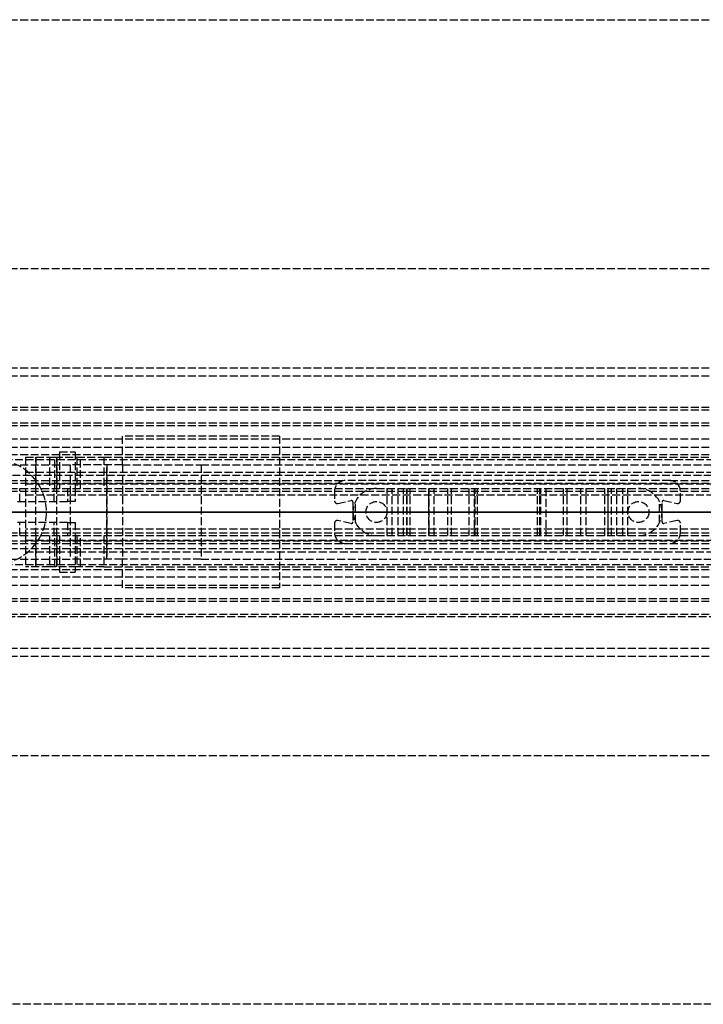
# Model space of a CAD drawing. Header units: millimetres. Extents: x 0 to 2050, y -94 to 94.
# Tile 10 of 14: x 110 to 240, y -94 to 94. Entities that reach past the tile are written whole.
import ezdxf

# ---------------------------------------------------------------- set-up
doc = ezdxf.new("R2010")
doc.units = ezdxf.units.MM
doc.header["$LTSCALE"] = 10
doc.linetypes.add('ALLCAD_Strich', pattern=[0.2, 0.15, -0.05])
doc.layers.add('BESCH_KONT_sich_schn_ansi_2d', color=40, linetype='Continuous')
doc.layers.add('BESCH_KONT_sich_schn_grun_2d', color=10, linetype='Continuous')

msp = doc.modelspace()

# ---------------------------------------------------------------- linework, layer by layer
at = {"layer": 'BESCH_KONT_sich_schn_ansi_2d', "linetype": 'ALLCAD_Strich'}
for p, q in [((0, 0, 2322), (965, 0, 2322)), ((0, 0, 2368), (2050, 0, 2368)), ((2050, 0, 2418), (0, 0, 2418)), ((0, 0, 8), (963, 0, 8)), ((0, 0, 9), (963, 0, 9)), ((965, 0, 2318), (0, 0, 2318)), ((0, 0, 25), (1005, 0, 25)), ((0, 0, 26), (1005, 0, 26)), ((0, 0, 2324), (2020, 0, 2324)), ((2020, 0, 2325.5), (0, 0, 2325.5)), ((0, 0, 2352.5), (2020, 0, 2352.5)), ((0, 0, 2326.5), (2020, 0, 2326.5)), ((0, 0, 2355), (2020, 0, 2355)), ((0, 0, 2350.5), (2020, 0, 2350.5)), ((0, 0, 2350), (2020, 0, 2350)), ((0, 0, 26), (1005, 0, 26)), ((2050, 0, 2361.5), (0, 0, 2361.5)), ((2050, 0, 2362), (0, 0, 2362)), ((0, 0, 2359), (2050, 0, 2359)), ((0, 0, 2359.5), (2050, 0, 2359.5)), ((0, 0, 2353), (2050, 0, 2353)), ((85.61, 0, 2340.5), (119, 0, 2340.5)), ((105, 0, 2288), (115, 0, 2288)), ((116.5, 0, 2329.5), (109.89, 0, 2329.5)), ((111, 0, 2322), (111, 0, 2321.7)), ((419.45, 0, 2321.7), (111, 0, 2321.7)), ((111, 0, 2328.7), (396.95, 0, 2328.7)), ((111, 0, 2325.48), (111, 0, 2322)), ((111, 0, 2326.8), (111, 0, 2325.48)), ((111, 0, 2337.74), (111, 0, 2326.8)), ((115.61, 0, 2337.74), (111, 0, 2337.74)), ((111, 0, 2326.8), (408.02, 0, 2326.8)), ((111, 0, 2325.48), (409.1, 0, 2325.48)), ((115, 0, 2288), (115, 0, 2318)), ((116.6, 0, 2338.31), (115.61, 0, 2337.74)), ((119.5, 0, 2365), (119.5, 0, 2362)), ((129.5, 0, 2365), (119.5, 0, 2365)), ((120.5, 0, 2339), (120.5, 0, 2333.5)), ((125.93, 0, 2343.7), (120.8, 0, 2340.74)), ((125.93, 0, 2343.7), (388.1, 0, 2343.7)), ((126.5, 0, 2362), (126.5, 0, 2355)), ((126.5, 0, 2359), (126.5, 0, 2362)), ((129.5, 0, 2355), (129.5, 0, 2359)), ((129.5, 0, 2359), (129.5, 0, 2365)), ((144.5, 0, 2359), (144.5, 0, 2362)), ((159.5, 0, 2359), (159.5, 0, 2355)), ((170, 0, 2352), (170, 0, 2350)), ((172, 0, 2352), (170, 0, 2352)), ((170.6, 0, 2352), (170.6, 0, 2350)), ((234, 0, 2350), (172, 0, 2350)), ((172, 0, 2352), (172, 0, 2350)), ((172, 0, 2352), (234, 0, 2352)), ((173.14, 0, 2352), (173.14, 0, 2350)), ((173.5, 0, 2352), (173.5, 0, 2350)), ((173.98, 0, 2347), (173.5, 0, 2350)), ((178, 0, 2347), (173.98, 0, 2347)), ((176, 0, 2352), (176, 0, 2347)), ((178, 0, 2347), (180.01, 0, 2347)), ((178, 0, 2350), (178, 0, 2347)), ((180, 0, 2352), (180, 0, 2347)), ((181.01, 0, 2346.73), (182.16, 0, 2346.07)), ((183.16, 0, 2345.8), (184.43, 0, 2345.8)), ((183.8, 0, 2343.2), (183.8, 0, 2342.2)), ((184.43, 0, 2345.8), (183.8, 0, 2343.2)), ((187.96, 0, 2342), (183.84, 0, 2342)), ((188, 0, 2344.39), (188.01, 0, 2344.39)), ((188, 0, 2344.39), (188.01, 0, 2344.39)), ((188, 0, 2344.39), (188.01, 0, 2344.39)), ((188, 0, 2344.4), (188.01, 0, 2344.4)), ((188, 0, 2344.4), (188.01, 0, 2344.4)), ((188, 0, 2344.4), (188.01, 0, 2344.4)), ((188, 0, 2344.4), (188.01, 0, 2344.4)), ((188, 0, 2344.39), (188.01, 0, 2344.39)), ((188, 0, 2344.39), (188.01, 0, 2344.39)), ((188, 0, 2342.2), (188, 0, 2344.4)), ((188, 0, 2344.39), (188.01, 0, 2344.39)), ((188, 0, 2344.4), (188.01, 0, 2344.4)), ((188, 0, 2344.4), (188.01, 0, 2344.4)), ((188, 0, 2344.4), (188.01, 0, 2344.4)), ((188, 0, 2344.39), (188.01, 0, 2344.39)), ((188, 0, 2344.39), (188.01, 0, 2344.39)), ((188.01, 0, 2344.4), (188.01, 0, 2344.4)), ((188.01, 0, 2344.4), (188.01, 0, 2344.39)), ((188.01, 0, 2344.39), (188.01, 0, 2344.39)), ((189, 0, 2345.4), (191.61, 0, 2345.4)), ((192.29, 0, 2345.14), (195.69, 0, 2342)), ((196.62, 0, 2342), (195.69, 0, 2342)), ((196.8, 0, 2342.5), (196.8, 0, 2346.5)), ((197.3, 0, 2347), (208.7, 0, 2347)), ((209.2, 0, 2346.5), (209.2, 0, 2342.5)), ((210.31, 0, 2342), (209.38, 0, 2342)), ((210.31, 0, 2342), (213.71, 0, 2345.14)), ((214.39, 0, 2345.4), (217, 0, 2345.4)), ((218, 0, 2344.4), (218, 0, 2342.2)), ((222.16, 0, 2342), (218.04, 0, 2342)), ((221.57, 0, 2345.8), (222.84, 0, 2345.8)), ((222.2, 0, 2343.2), (221.57, 0, 2345.8)), ((222.2, 0, 2342.2), (222.2, 0, 2343.2)), ((223.84, 0, 2346.07), (224.99, 0, 2346.73)), ((225.99, 0, 2347), (228, 0, 2347)), ((226, 0, 2352), (226, 0, 2347)), ((232.02, 0, 2347), (228, 0, 2347)), ((228, 0, 2350), (228, 0, 2347)), ((230, 0, 2352), (230, 0, 2347)), ((232.5, 0, 2350), (232.02, 0, 2347)), ((232.5, 0, 2352), (232.5, 0, 2350)), ((232.86, 0, 2352), (232.86, 0, 2350)), ((236, 0, 2352), (234, 0, 2352)), ((234, 0, 2352), (234, 0, 2350)), ((235.4, 0, 2352), (235.4, 0, 2350)), ((236, 0, 2352), (236, 0, 2350))]:
    msp.add_line(p, q, dxfattribs=at)
at = {"layer": 'BESCH_KONT_sich_schn_ansi_2d', "linetype": 'ALLCAD_Strich', "extrusion": (0, -1, 0)}
for centre, radius in [((115, 2334), 2), ((115, 2334), 2), ((119, 2339), 1.5)]:
    msp.add_circle(centre, radius, dxfattribs=at)
at = {"layer": 'BESCH_KONT_sich_schn_ansi_2d', "linetype": 'ALLCAD_Strich', "extrusion": (0, 1, 0)}
msp.add_circle((-115, 2334), 2, dxfattribs=at)
for centre, radius, start, end in [((-116.5, 2333.5), 4, 180, 270), ((-119, 2339), 2.5, 135.9783, 344.0144), ((-180.01, 2345), 2, 90, 120), ((-189, 2344.4), 1, 0.0001, 90), ((-191.61, 2344.4), 1, 90, 132.6467), ((-197.3, 2346.5), 0.5, 0, 90), ((-208.7, 2346.5), 0.5, 90, 180), ((-214.39, 2344.4), 1, 47.3533, 90), ((-217, 2344.4), 1, 90, 179.9999), ((-225.99, 2345), 2, 60, 90)]:
    msp.add_arc(centre, radius, start, end, dxfattribs=at)
at = {"layer": 'BESCH_KONT_sich_schn_ansi_2d', "linetype": 'ALLCAD_Strich', "extrusion": (0, -1, 0)}
for centre, radius, start, end in [((183.16, 2347.8), 2, 240, 270), ((184.3, 2342.2), 0.5, 180, 203.5782), ((187.5, 2342.2), 0.5, 336.4218, 359.9999), ((196, 2342.5), 0.801, 321.3195, 360), ((210, 2342.5), 0.801, 180, 218.6805), ((218.5, 2342.2), 0.5, 180.0001, 203.5782), ((221.7, 2342.2), 0.5, 336.4218, 0), ((222.84, 2347.8), 2, 270, 300)]:
    msp.add_arc(centre, radius, start, end, dxfattribs=at)
at = {"layer": 'BESCH_KONT_sich_schn_grun_2d', "linetype": 'ALLCAD_Strich'}
for p, q in [((0, 94), (2050, 94)), ((0, 46.5), (2050, 46.5)), ((0, 27.5), (2050, 27.5)), ((0, 27.5), (2050, 27.5)), ((0, 26), (2050, 26)), ((0, 20), (1005, 20)), ((0, 19.5), (2050, 19.5)), ((0, 17), (2050, 17)), ((0, 16.5), (2020, 16.5)), ((0, 14), (2020, 14)), ((129.5, 9), (129.5, 14.5)), ((159.5, 14.5), (129.5, 14.5)), ((159.5, 14.5), (159.5, -14.5)), ((0, 12.38), (2020, 12.38)), ((117.5, 11.5), (120.5, 11.5)), ((117.5, 11.5), (117.5, 4.5)), ((120.5, 11.5), (120.5, 4.5)), ((0, 11), (1005, 11)), ((105, 10), (900, 10)), ((105, 10), (900, 10)), ((111, 10.5), (115.61, 10.5)), ((111, 10.5), (111, 4.5)), ((113, -10.5), (113, 10.5)), ((113, 10.5), (113, 4.5)), ((115.61, 10.5), (116.6, 10.5)), ((115.61, 10.5), (115.61, 4.5)), ((116.6, 10.5), (120.8, 10.5)), ((116.6, 4.5), (116.6, 10.5)), ((117, -10.5), (117, 10.5)), ((117, 10.5), (117, 4.5)), ((120.8, 10.5), (120.8, 4.5)), ((120.8, 10.5), (125.93, 10.5)), ((121.5, 4.5), (121.5, 10.5)), ((125.93, 10.5), (388.1, 10.5)), ((125.93, 10.5), (125.93, 4.5)), ((0, 9), (119.5, 9)), ((111, 7.63), (408.02, 7.63)), ((119.5, 9), (119.5, -9)), ((129.5, 9), (119.5, 9)), ((126.5, 9), (126.5, -9)), ((126.5, -9), (126.5, 9)), ((129.5, 9), (129.5, -9)), ((129.5, 9), (144.5, 9)), ((144.5, 9), (619.5, 9)), ((144.5, 9), (144.5, -9)), ((2020, 7), (0, 7)), ((0, 6), (172, 6)), ((234, 6), (172, 6)), ((234, 6), (2020, 6)), ((0, 4.5), (2020, 4.5)), ((0, 4), (2020, 4)), ((0.02, 5.5), (2020, 5.5)), ((109.89, 2), (109.89, 4.5)), ((111, 5.4), (409.1, 5.4)), ((111, 4.5), (111, -4.5)), ((116.5, 2), (116.5, 4.5)), ((119, 4.5), (119, 2)), ((120.5, 4.5), (120.5, 2)), ((170, 4), (170, 2.12)), ((180.01, -4.5), (180.01, 4.5)), ((181.01, -4.5), (181.01, 4.5)), ((182.16, -4.5), (182.16, 4.5)), ((183.16, -4.5), (183.16, 4.5)), ((183.8, -4.5), (183.8, 4.5)), ((183.84, -4.5), (183.84, 4.5)), ((184.43, -4.5), (184.43, 4.5)), ((187.96, 4.5), (187.96, -4.5)), ((188, -4.5), (188, 4.5)), ((188, 0.01), (188, 4.5)), ((189, -4.5), (189, 4.5)), ((191.61, -4.5), (191.61, 4.5)), ((192.29, -4.5), (192.29, 4.5)), ((195.69, -4.5), (195.69, 4.5)), ((196.62, 4.5), (196.62, -4.5)), ((196.8, -4.5), (196.8, 4.5)), ((196.8, -4.5), (196.8, 4.5)), ((197.3, -4.5), (197.3, 4.5)), ((208.7, -4.5), (208.7, 4.5)), ((209.2, -4.5), (209.2, 4.5)), ((209.2, -4.5), (209.2, 4.5)), ((209.38, -4.5), (209.38, 4.5)), ((210.31, 4.5), (210.31, -4.5)), ((213.71, -4.5), (213.71, 4.5)), ((214.39, -4.5), (214.39, 4.5)), ((217, -4.5), (217, 4.5)), ((218, -4.5), (218, 4.5)), ((218, -4.5), (218, 4.5)), ((218.04, -4.5), (218.04, 4.5)), ((221.57, -4.5), (221.57, 4.5)), ((222.16, 4.5), (222.16, -4.5)), ((222.2, -4.5), (222.2, 4.5)), ((222.84, -4.5), (222.84, 4.5)), ((223.84, -4.5), (223.84, 4.5)), ((224.99, -4.5), (224.99, 4.5)), ((225.99, -4.5), (225.99, 4.5)), ((236, 2.12), (236, 4)), ((109.5, 2), (119, 2)), ((111, 3.3), (419.45, 3.3)), ((120.5, 2), (119, 2)), ((170.6, 1.63), (173.14, 2.17)), ((173.98, -2.01), (173.98, 2.01)), ((232.02, -2.01), (232.02, 2.01)), ((232.86, 2.17), (235.4, 1.63)), ((173.5, 1.88), (173.5, -1.88)), ((188, -0.01), (188, 0.01)), ((188, 0.01), (188.01, 0.01)), ((188, 0.01), (188.01, 0.01)), ((188, 0.01), (188.01, 0.01)), ((188, 0.01), (188.01, 0.01)), ((188, 0.01), (188.01, 0.01)), ((188, 0.01), (188.01, 0.01)), ((188, 0.01), (188, 0.01)), ((188, 0.01), (188.01, 0.01)), ((188, 0), (188.01, 0)), ((188, 0), (188.01, 0)), ((188, 0), (188.01, 0)), ((188, 0), (188.01, 0)), ((188.01, 0), (188.01, 0.01)), ((188.01, 0.01), (188.01, 0.01)), ((188.01, 0.01), (188.01, 0.01)), ((188.01, 0), (188.01, 0)), ((188.01, 0), (188.01, 0)), ((232.5, -1.88), (232.5, 1.88)), ((173.14, -2.17), (170.6, -1.63)), ((188, 0), (188.01, 0)), ((188, 0), (188.01, 0)), ((188, 0), (188.01, 0)), ((188, 0), (188.01, 0)), ((188, 0), (188.01, 0)), ((188, -4.5), (188, -0.01)), ((188, -0.01), (188.01, -0.01)), ((188, -0.01), (188.01, -0.01)), ((188, -0.01), (188.01, -0.01)), ((188, -0.01), (188.01, -0.01)), ((188, -0.01), (188.01, -0.01)), ((188, -0.01), (188.01, -0.01)), ((188, -0.01), (188.01, -0.01)), ((188, -0.01), (188, -0.01)), ((188.01, 0), (188.01, 0)), ((188.01, 0), (188.01, -0.01)), ((188.01, -0.01), (188.01, -0.01)), ((188.01, -0.01), (188.01, -0.01)), ((235.4, -1.63), (232.86, -2.17)), ((119, -2), (109.5, -2)), ((109.89, -4.5), (109.89, -2)), ((419.45, -3.3), (111, -3.3)), ((116.5, -4.5), (116.5, -2)), ((119, -2), (120.5, -2)), ((119, -2), (119, -4.5)), ((120.5, -2), (120.5, -4.5)), ((170, -2.12), (170, -4)), ((236, -4), (236, -2.12)), ((0, -4), (2020, -4)), ((0, -4.5), (2020, -4.5)), ((0, -5.5), (2020, -5.5)), ((111, -4.5), (111, -10.5)), ((111, -5.4), (409.1, -5.4)), ((113, -4.5), (113, -10.5)), ((115.61, -4.5), (115.61, -10.5)), ((116.6, -10.5), (116.6, -4.5)), ((117, -4.5), (117, -10.5)), ((117.5, -4.5), (117.5, -11.5)), ((120.5, -4.5), (120.5, -11.5)), ((120.8, -4.5), (120.8, -10.5)), ((121.5, -10.5), (121.5, -4.5)), ((125.93, -4.5), (125.93, -10.5)), ((0, -6), (172, -6)), ((0, -7), (2020, -7)), ((172, -6), (234, -6)), ((234, -6), (2020, -6)), ((0, -9), (119.5, -9)), ((111, -7.63), (408.02, -7.63)), ((129.5, -9), (119.5, -9)), ((129.5, -14.5), (129.5, -9)), ((144.5, -9), (129.5, -9)), ((144.5, -9), (619.5, -9)), ((0, -11), (1005, -11)), ((105, -10), (900, -10)), ((105, -10), (900, -10)), ((115.61, -10.5), (111, -10.5)), ((116.6, -10.5), (115.61, -10.5)), ((120.8, -10.5), (116.6, -10.5)), ((125.93, -10.5), (120.8, -10.5)), ((125.93, -10.5), (388.1, -10.5)), ((0, -12.38), (2020, -12.38)), ((117.5, -11.5), (120.5, -11.5)), ((0, -14), (2020, -14)), ((159.5, -14.5), (129.5, -14.5)), ((0, -16.5), (2020, -16.5)), ((0, -17), (2050, -17)), ((0, -19.5), (2050, -19.5)), ((1005, -20), (0, -20)), ((0, -26), (2050, -26)), ((0, -27.5), (2050, -27.5)), ((0, -27.5), (2050, -27.5)), ((0, -46.5), (2050, -46.5)), ((2050, -94), (0, -94))]:
    msp.add_line(p, q, dxfattribs=at)
for centre in [(178, 0), (228, 0)]:
    msp.add_circle(centre, 2, dxfattribs=at)
for centre, radius, start, end in [((105, 0), 10, 270, 90), ((172, 4), 2, 90, 180), ((234, 4), 2, 0, 90), ((178, 0), 4.5, 90, 180), ((228, 0), 4.5, 0, 90), ((170.5, 2.12), 0.5, 180, 282.0948), ((173.2, 1.88), 0.3, 0, 102.0948), ((232.8, 1.88), 0.3, 77.9052, 180), ((235.5, 2.12), 0.5, 257.9052, 0), ((170.5, -2.12), 0.5, 77.9052, 180), ((173.2, -1.88), 0.3, 257.9052, 0), ((178, 0), 4.5, 180, 270), ((228, 0), 4.5, 270, 0), ((232.8, -1.88), 0.3, 180, 282.0948), ((235.5, -2.12), 0.5, 0, 102.0948), ((172, -4), 2, 180, 270), ((234, -4), 2, 270, 0)]:
    msp.add_arc(centre, radius, start, end, dxfattribs=at)

doc.saveas('drawing.dxf')
